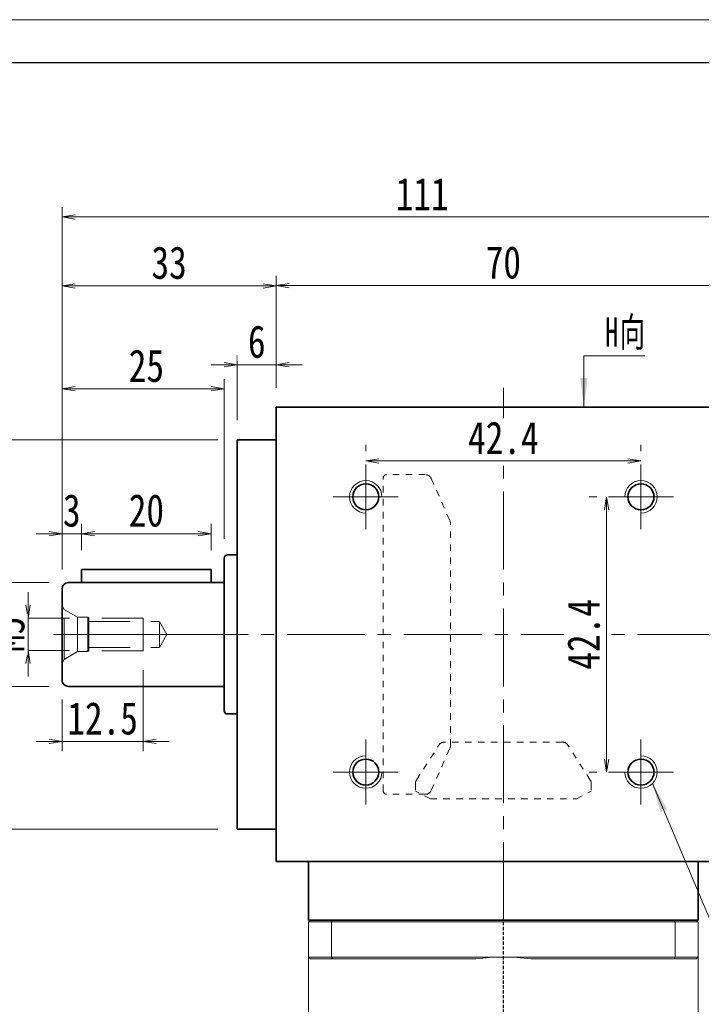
# Model space of a CAD drawing. Header units: millimetres. Extents: x -23 to 538, y -30 to 363.
# Tile 4 of 6: x 72 to 177, y 212 to 363. Entities that reach past the tile are written whole.
import ezdxf

# ---------------------------------------------------------------- set-up
doc = ezdxf.new("R2010")
doc.units = ezdxf.units.MM
for name, pattern in [('DASHED', [0.75, 0.5, -0.25]), ('HIDDEN', [9.525, 6.35, -3.175]), ('点画线', [18, 12, -2, 2, -2]), ('虚线', [2, 1, -1])]:
    doc.linetypes.add(name, pattern=pattern)
for name, color, linetype, lineweight in [('EB0_1', 7, 'Continuous', 35), ('中心线层', 1, '点画线', 18), ('图框_外框线', 7, 'Continuous', 18), ('尺寸线层', 3, 'Continuous', 18), ('粗实线层', 7, 'Continuous', 35), ('虚线层_1', 6, '虚线', 18)]:
    doc.layers.add(name, color=color, linetype=linetype, lineweight=lineweight)
doc.styles.add('宋体', font='SimSun.ttf', dxfattribs={"width": 0.8})
doc.styles.add('标准', font='txt', dxfattribs={"width": 0.667})
doc.dimstyles.new('A水平标注$0', dxfattribs={"dimtxt": 3.5, "dimasz": 2, "dimexe": 1.5, "dimexo": 3, "dimgap": 1.1, "dimtad": 1, "dimtoh": 1, "dimdec": 4, "dimdsep": 46, "dimtxsty": '宋体', "dimblk": 'OPEN', "dimcen": 3, "dimclrd": 3, "dimclre": 3, "dimclrt": 6, "dimadec": 0, "dimazin": 0, "dimtm": 1e-09, "dimtfac": 1, "dimtdec": 4, "dimtix": 1, "dimtmove": 0, "dimatfit": 3, "dimldrblk": 'OPEN', "dimfxl": 0, "dimlwd": 13, "dimlwe": 13, "dimarcsym": 0})
doc.dimstyles.new('D直径标注φ25', dxfattribs={"dimtxt": 3.5, "dimasz": 2, "dimexe": 1, "dimexo": 3, "dimtad": 1, "dimtoh": 1, "dimdec": 1, "dimdsep": 46, "dimtxsty": '宋体', "dimblk": 'OPEN', "dimcen": 3, "dimclrd": 3, "dimclre": 3, "dimclrt": 130, "dimadec": 0, "dimazin": 0, "dimtm": 1e-09, "dimtfac": 1, "dimtdec": 1, "dimtmove": 0, "dimatfit": 0, "dimldrblk": 'OPEN', "dimfxl": 0, "dimlwd": 13, "dimlwe": 13, "dimarcsym": 0})
doc.dimstyles.new('螺孔(M8-7H)', dxfattribs={"dimtxt": 3.5, "dimasz": 2, "dimexe": 1.25, "dimexo": 3, "dimtad": 1, "dimtoh": 1, "dimdec": 4, "dimdsep": 46, "dimtxsty": '宋体', "dimblk": 'OPEN', "dimcen": 3, "dimclrd": 3, "dimclre": 3, "dimclrt": 2, "dimadec": 0, "dimazin": 0, "dimtm": 1e-09, "dimtfac": 1, "dimtdec": 4, "dimtmove": 0, "dimatfit": 3, "dimldrblk": 'OPEN', "dimfxl": 0, "dimlwd": 9, "dimlwe": 9, "dimarcsym": 0})

# ---------------------------------------------------------------- blocks, each defined once
blk = doc.blocks.new('_Open')
at = {"color": 0, "linetype": 'ByBlock', "lineweight": -2}
for p, q in [((-1, 0.167), (0, 0)), ((-1, -0.167), (0, 0)), ((0, 0), (-1, 0))]:
    blk.add_line(p, q, dxfattribs=at)
blk = doc.blocks.new('*D13')
at = {"layer": 'Defpoints', "color": 0, "transparency": 16777216}
for p in [(124.86, 294.69), (167.26, 295.22), (167.26, 294.69)]:
    blk.add_point(p, dxfattribs=at)
at = {"layer": '尺寸线层', "color": 3, "lineweight": 13, "transparency": 16777216}
for p, q in [((124.86, 297.69), (124.86, 296.72)), ((167.26, 297.69), (167.26, 296.72)), ((126.86, 295.22), (165.26, 295.22))]:
    blk.add_line(p, q, dxfattribs=at)
at = {"layer": '尺寸线层', "color": 3, "lineweight": 13, "transparency": 16777216, "xscale": 2, "yscale": 2, "zscale": 2, "rotation": 180}
blk.add_blockref('_Open', (124.86, 295.22), dxfattribs=at)
at = {"layer": '尺寸线层', "color": 3, "lineweight": 13, "transparency": 16777216, "xscale": 2, "yscale": 2, "zscale": 2}
blk.add_blockref('_Open', (167.26, 295.22), dxfattribs=at)
at = {"layer": '尺寸线层', "color": 6, "transparency": 16777216, "insert": (146.06, 298.74), "char_height": 5, "attachment_point": 5, "style": '宋体', "bg_fill": 3, "box_fill_scale": 1.1, "bg_fill_color": 257, "bg_fill_transparency": 0}
blk.add_mtext('42.4', dxfattribs=at)
blk = doc.blocks.new('*D14')
at = {"layer": 'Defpoints', "color": 0, "transparency": 16777216}
for p in [(162.26, 289.69), (161.96, 247.29), (162.26, 247.29)]:
    blk.add_point(p, dxfattribs=at)
at = {"layer": '尺寸线层', "color": 3, "lineweight": 13, "transparency": 16777216}
for p, q in [((159.26, 289.69), (160.46, 289.69)), ((161.96, 287.69), (161.96, 249.29)), ((159.26, 247.29), (160.46, 247.29))]:
    blk.add_line(p, q, dxfattribs=at)
at = {"layer": '尺寸线层', "color": 3, "lineweight": 13, "transparency": 16777216, "xscale": 2, "yscale": 2, "zscale": 2}
for p, rotation in [((161.96, 289.69), 90), ((161.96, 247.29), 270)]:
    blk.add_blockref('_Open', p, dxfattribs=dict(at, rotation=rotation))
at = {"layer": '尺寸线层', "color": 6, "transparency": 16777216, "insert": (158.45, 268.49), "char_height": 5, "attachment_point": 5, "rotation": 90, "style": '宋体', "bg_fill": 3, "box_fill_scale": 1.1, "bg_fill_color": 257, "bg_fill_transparency": 0}
blk.add_mtext('42.4', dxfattribs=at)
blk = doc.blocks.new('*D15')
at = {"layer": 'Defpoints', "color": 0, "transparency": 16777216}
for p in [(181.06, 322.23), (111.06, 303.49), (181.06, 303.49)]:
    blk.add_point(p, dxfattribs=at)
at = {"layer": '尺寸线层', "color": 3, "lineweight": 13, "transparency": 16777216}
for p, q in [((111.06, 306.49), (111.06, 323.73)), ((181.06, 306.49), (181.06, 323.73)), ((113.06, 322.23), (179.06, 322.23))]:
    blk.add_line(p, q, dxfattribs=at)
at = {"layer": '尺寸线层', "color": 3, "lineweight": 13, "transparency": 16777216, "xscale": 2, "yscale": 2, "zscale": 2, "rotation": 180}
blk.add_blockref('_Open', (111.06, 322.23), dxfattribs=at)
at = {"layer": '尺寸线层', "color": 3, "lineweight": 13, "transparency": 16777216, "xscale": 2, "yscale": 2, "zscale": 2}
blk.add_blockref('_Open', (181.06, 322.23), dxfattribs=at)
at = {"layer": '尺寸线层', "color": 6, "transparency": 16777216, "insert": (146.06, 325.78), "char_height": 5, "attachment_point": 5, "style": '宋体', "bg_fill": 3, "box_fill_scale": 1.1, "bg_fill_color": 257, "bg_fill_transparency": 0}
blk.add_mtext('70', dxfattribs=at)
blk = doc.blocks.new('*D16')
at = {"layer": 'Defpoints', "color": 0, "transparency": 16777216}
for p in [(105.06, 310.03), (111.06, 303.49), (105.06, 298.49)]:
    blk.add_point(p, dxfattribs=at)
at = {"layer": '尺寸线层', "color": 3, "lineweight": 13, "transparency": 16777216}
for p, q in [((105.06, 301.49), (105.06, 311.53)), ((111.06, 306.49), (111.06, 311.53)), ((103.06, 310.03), (101.06, 310.03)), ((111.06, 310.03), (105.06, 310.03)), ((113.06, 310.03), (115.06, 310.03))]:
    blk.add_line(p, q, dxfattribs=at)
at = {"layer": '尺寸线层', "color": 3, "lineweight": 13, "transparency": 16777216, "xscale": 2, "yscale": 2, "zscale": 2}
blk.add_blockref('_Open', (105.06, 310.03), dxfattribs=at)
at = {"layer": '尺寸线层', "color": 3, "lineweight": 13, "transparency": 16777216, "xscale": 2, "yscale": 2, "zscale": 2, "rotation": 180}
blk.add_blockref('_Open', (111.06, 310.03), dxfattribs=at)
at = {"layer": '尺寸线层', "color": 6, "transparency": 16777216, "insert": (108.06, 313.57), "char_height": 5, "attachment_point": 5, "style": '宋体', "bg_fill": 3, "box_fill_scale": 1.1, "bg_fill_color": 257, "bg_fill_transparency": 0}
blk.add_mtext('6', dxfattribs=at)
blk = doc.blocks.new('*D18')
at = {"layer": 'Defpoints', "color": 0, "transparency": 16777216}
for p in [(78.06, 322.19), (111.06, 303.49), (78.06, 275.49)]:
    blk.add_point(p, dxfattribs=at)
at = {"layer": '尺寸线层', "color": 3, "lineweight": 13, "transparency": 16777216}
for p, q in [((78.06, 278.49), (78.06, 323.69)), ((111.06, 306.49), (111.06, 323.69)), ((109.06, 322.19), (80.06, 322.19))]:
    blk.add_line(p, q, dxfattribs=at)
at = {"layer": '尺寸线层', "color": 3, "lineweight": 13, "transparency": 16777216, "xscale": 2, "yscale": 2, "zscale": 2, "rotation": 180}
blk.add_blockref('_Open', (78.06, 322.19), dxfattribs=at)
at = {"layer": '尺寸线层', "color": 3, "lineweight": 13, "transparency": 16777216, "xscale": 2, "yscale": 2, "zscale": 2}
blk.add_blockref('_Open', (111.06, 322.19), dxfattribs=at)
at = {"layer": '尺寸线层', "color": 6, "transparency": 16777216, "insert": (94.56, 325.74), "char_height": 5, "attachment_point": 5, "style": '宋体', "bg_fill": 3, "box_fill_scale": 1.1, "bg_fill_color": 257, "bg_fill_transparency": 0}
blk.add_mtext('33', dxfattribs=at)
blk = doc.blocks.new('*D19')
at = {"layer": 'Defpoints', "color": 0, "transparency": 16777216}
for p in [(78.06, 332.81), (78.06, 275.49), (189.06, 275.49)]:
    blk.add_point(p, dxfattribs=at)
at = {"layer": '尺寸线层', "color": 3, "lineweight": 13, "transparency": 16777216}
for p, q in [((78.06, 278.49), (78.06, 334.31)), ((189.06, 278.49), (189.06, 334.31)), ((187.06, 332.81), (80.06, 332.81))]:
    blk.add_line(p, q, dxfattribs=at)
at = {"layer": '尺寸线层', "color": 3, "lineweight": 13, "transparency": 16777216, "xscale": 2, "yscale": 2, "zscale": 2, "rotation": 180}
blk.add_blockref('_Open', (78.06, 332.81), dxfattribs=at)
at = {"layer": '尺寸线层', "color": 3, "lineweight": 13, "transparency": 16777216, "xscale": 2, "yscale": 2, "zscale": 2}
blk.add_blockref('_Open', (189.06, 332.81), dxfattribs=at)
at = {"layer": '尺寸线层', "color": 6, "transparency": 16777216, "insert": (133.56, 336.34), "char_height": 5, "attachment_point": 5, "style": '宋体', "bg_fill": 3, "box_fill_scale": 1.1, "bg_fill_color": 257, "bg_fill_transparency": 0}
blk.add_mtext('111', dxfattribs=at)
blk = doc.blocks.new('*D20')
at = {"layer": 'Defpoints', "color": 0, "transparency": 16777216}
for p in [(105.06, 298.49), (47.9, 238.49), (105.06, 238.49)]:
    blk.add_point(p, dxfattribs=at)
at = {"layer": '尺寸线层', "color": 3, "lineweight": 13, "transparency": 16777216}
for p, q in [((102.06, 298.49), (46.9, 298.49)), ((47.9, 296.49), (47.9, 240.49)), ((102.06, 238.49), (46.9, 238.49))]:
    blk.add_line(p, q, dxfattribs=at)
at = {"layer": '尺寸线层', "color": 3, "lineweight": 13, "transparency": 16777216, "xscale": 2, "yscale": 2, "zscale": 2}
for p, rotation in [((47.9, 298.49), 90), ((47.9, 238.49), 270)]:
    blk.add_blockref('_Open', p, dxfattribs=dict(at, rotation=rotation))
at = {"layer": '尺寸线层', "color": 130, "transparency": 16777216, "insert": (42.75, 268.22), "char_height": 5, "attachment_point": 5, "rotation": 90, "style": '宋体'}
blk.add_mtext('{\\A1;\\A1;%%C60g6({\\H0.707107x;\\S-0.010^ -0.029;})}', dxfattribs=at)
blk = doc.blocks.new('*X6')
at = {"layer": '尺寸线层', "linetype": 'Continuous'}
blk.add_hatch(color=0, dxfattribs=at).paths.add_polyline_path([(-1.02, -7.94), (-1.58, -3.44), (-0.46, -3.44)], flags=0)
at = {"layer": '尺寸线层', "color": 0, "linetype": 'Continuous'}
blk.add_line((-1.02, -7.94), (-1.02, 0), dxfattribs=at)
at = {"layer": '尺寸线层', "color": 0}
for p, q in [((-1.02, 0), (0, 0)), ((0, 0), (8.38, 0)), ((0, 0), (0, 0))]:
    blk.add_line(p, q, dxfattribs=at)
at = {"layer": '尺寸线层', "color": 0, "insert": (2.25, 0.9), "char_height": 4.5, "width": 12.2676, "attachment_point": 7, "line_spacing_factor": 1.15057, "style": '标准'}
blk.add_mtext('\\T1.1;H向', dxfattribs=at)
blk = doc.blocks.new('*X7')
at = {"layer": '尺寸线层', "linetype": 'Continuous'}
blk.add_hatch(color=0, dxfattribs=at).paths.add_polyline_path([(-35.18, 31.42), (-32.92, 27.49), (-33.95, 27.05)], flags=0)
at = {"layer": '尺寸线层', "color": 0, "linetype": 'Continuous'}
blk.add_line((-35.18, 31.42), (-21.93, 0), dxfattribs=at)
at = {"layer": '尺寸线层', "color": 0}
for p, q in [((0, 10.04), (40.1, 10.04)), ((0, 0), (0, 10.04)), ((-21.93, 0), (0, 0)), ((0, 0), (40.1, 0))]:
    blk.add_line(p, q, dxfattribs=at)
at = {"layer": '尺寸线层', "color": 0, "insert": (2.25, 0.9), "char_height": 4.5, "width": 75.7049, "attachment_point": 7, "line_spacing_factor": 1.15057, "style": '标准'}
blk.add_mtext('\\T1.1;4-M5x10\\P反面，H向孔位一致', dxfattribs=at)
blk = doc.blocks.new('23343f_2')
at = {"layer": '中心线层', "linetype": '点画线', "lineweight": 18}
blk.add_line((17.47, 0), (-1.33, 0), dxfattribs=at)
at = {"layer": '粗实线层', "color": 6, "linetype": 'HIDDEN', "lineweight": 18}
for p, q in [((0, -4.4), (0, 4.4)), ((0, 4.4), (0.32, 3.85)), ((2.4, 2.65), (0.32, 3.85)), ((0.32, -3.85), (0.32, 3.85)), ((4, 2.65), (2.4, 2.65)), ((2.4, -2.65), (2.4, 2.65)), ((4.15, 2.5), (4, 2.65)), ((4, -2.65), (4, 2.65)), ((12.5, 2.5), (4.15, 2.5)), ((4.15, -2.5), (4.15, 2.5)), ((4.15, 2), (15, 2)), ((12.5, -2.5), (12.5, 2.5)), ((15, 2), (16.15, 0)), ((15, 2), (15, -2)), ((15, -2), (16.15, 0)), ((2.4, -2.65), (0.32, -3.85)), ((4, -2.65), (2.4, -2.65)), ((4.15, -2.5), (4, -2.65)), ((4.15, -2), (15, -2)), ((12.5, -2.5), (4.15, -2.5)), ((0, -4.4), (0.32, -3.85))]:
    blk.add_line(p, q, dxfattribs=at)
blk = doc.blocks.new('*D26')
at = {"layer": 'Defpoints', "color": 0, "transparency": 16777216}
for p in [(82.21, 270.99), (72.84, 265.99), (82.21, 265.99)]:
    blk.add_point(p, dxfattribs=at)
at = {"layer": '尺寸线层', "color": 3, "lineweight": 9, "transparency": 16777216}
for p, q in [((72.84, 272.99), (72.84, 274.99)), ((79.21, 270.99), (71.59, 270.99)), ((72.84, 270.99), (72.84, 265.99)), ((79.21, 265.99), (71.59, 265.99)), ((72.84, 263.99), (72.84, 261.99))]:
    blk.add_line(p, q, dxfattribs=at)
at = {"layer": '尺寸线层', "color": 3, "lineweight": 9, "transparency": 16777216, "xscale": 2, "yscale": 2, "zscale": 2}
for p, rotation in [((72.84, 270.99), 270), ((72.84, 265.99), 90)]:
    blk.add_blockref('_Open', p, dxfattribs=dict(at, rotation=rotation))
at = {"layer": '尺寸线层', "color": 2, "transparency": 16777216, "insert": (69.8, 268.49), "char_height": 5, "attachment_point": 5, "rotation": 90, "style": '宋体', "bg_fill": 3, "box_fill_scale": 1.1, "bg_fill_color": 257, "bg_fill_transparency": 0}
blk.add_mtext('M5', dxfattribs=at)
blk = doc.blocks.new('*D27')
at = {"layer": 'Defpoints', "color": 0, "transparency": 16777216}
for p in [(90.56, 265.99), (78.06, 261.49), (90.56, 252)]:
    blk.add_point(p, dxfattribs=at)
at = {"layer": '尺寸线层', "color": 3, "lineweight": 13, "transparency": 16777216}
for p, q in [((90.56, 262.99), (90.56, 250.5)), ((78.06, 258.49), (78.06, 250.5)), ((76.06, 252), (74.06, 252)), ((78.06, 252), (90.56, 252)), ((92.56, 252), (94.56, 252))]:
    blk.add_line(p, q, dxfattribs=at)
at = {"layer": '尺寸线层', "color": 3, "lineweight": 13, "transparency": 16777216, "xscale": 2, "yscale": 2, "zscale": 2}
blk.add_blockref('_Open', (78.06, 252), dxfattribs=at)
at = {"layer": '尺寸线层', "color": 3, "lineweight": 13, "transparency": 16777216, "xscale": 2, "yscale": 2, "zscale": 2, "rotation": 180}
blk.add_blockref('_Open', (90.56, 252), dxfattribs=at)
at = {"layer": '尺寸线层', "color": 6, "transparency": 16777216, "insert": (84.31, 255.53), "char_height": 5, "attachment_point": 5, "style": '宋体', "bg_fill": 3, "box_fill_scale": 1.1, "bg_fill_color": 257, "bg_fill_transparency": 0}
blk.add_mtext('12.5', dxfattribs=at)
blk = doc.blocks.new('*D28')
at = {"layer": 'Defpoints', "color": 0, "transparency": 16777216}
for p in [(78.06, 284.01), (81.06, 278.49), (78.06, 275.49)]:
    blk.add_point(p, dxfattribs=at)
at = {"layer": '尺寸线层', "color": 3, "lineweight": 13, "transparency": 16777216}
for p, q in [((78.06, 278.49), (78.06, 285.51)), ((81.06, 281.49), (81.06, 285.51)), ((76.06, 284.01), (74.06, 284.01)), ((81.06, 284.01), (78.06, 284.01)), ((83.06, 284.01), (85.06, 284.01))]:
    blk.add_line(p, q, dxfattribs=at)
at = {"layer": '尺寸线层', "color": 3, "lineweight": 13, "transparency": 16777216, "xscale": 2, "yscale": 2, "zscale": 2}
blk.add_blockref('_Open', (78.06, 284.01), dxfattribs=at)
at = {"layer": '尺寸线层', "color": 3, "lineweight": 13, "transparency": 16777216, "xscale": 2, "yscale": 2, "zscale": 2, "rotation": 180}
blk.add_blockref('_Open', (81.06, 284.01), dxfattribs=at)
at = {"layer": '尺寸线层', "color": 6, "transparency": 16777216, "insert": (79.56, 287.56), "char_height": 5, "attachment_point": 5, "style": '宋体', "bg_fill": 3, "box_fill_scale": 1.1, "bg_fill_color": 257, "bg_fill_transparency": 0}
blk.add_mtext('3', dxfattribs=at)
blk = doc.blocks.new('*D29')
at = {"layer": 'Defpoints', "color": 0, "transparency": 16777216}
for p in [(101.06, 284.01), (81.06, 278.49), (101.06, 278.49)]:
    blk.add_point(p, dxfattribs=at)
at = {"layer": '尺寸线层', "color": 3, "lineweight": 13, "transparency": 16777216}
for p, q in [((81.06, 281.49), (81.06, 285.51)), ((101.06, 281.49), (101.06, 285.51)), ((83.06, 284.01), (99.06, 284.01))]:
    blk.add_line(p, q, dxfattribs=at)
at = {"layer": '尺寸线层', "color": 3, "lineweight": 13, "transparency": 16777216, "xscale": 2, "yscale": 2, "zscale": 2, "rotation": 180}
blk.add_blockref('_Open', (81.06, 284.01), dxfattribs=at)
at = {"layer": '尺寸线层', "color": 3, "lineweight": 13, "transparency": 16777216, "xscale": 2, "yscale": 2, "zscale": 2}
blk.add_blockref('_Open', (101.06, 284.01), dxfattribs=at)
at = {"layer": '尺寸线层', "color": 6, "transparency": 16777216, "insert": (91.06, 287.56), "char_height": 5, "attachment_point": 5, "style": '宋体', "bg_fill": 3, "box_fill_scale": 1.1, "bg_fill_color": 257, "bg_fill_transparency": 0}
blk.add_mtext('20', dxfattribs=at)
blk = doc.blocks.new('*D30')
at = {"layer": 'Defpoints', "color": 0, "transparency": 16777216}
for p in [(103.06, 306.34), (103.06, 280.24), (78.06, 275.49)]:
    blk.add_point(p, dxfattribs=at)
at = {"layer": '尺寸线层', "color": 3, "lineweight": 13, "transparency": 16777216}
for p, q in [((78.06, 278.49), (78.06, 307.84)), ((103.06, 283.24), (103.06, 307.84)), ((80.06, 306.34), (101.06, 306.34))]:
    blk.add_line(p, q, dxfattribs=at)
at = {"layer": '尺寸线层', "color": 3, "lineweight": 13, "transparency": 16777216, "xscale": 2, "yscale": 2, "zscale": 2, "rotation": 180}
blk.add_blockref('_Open', (78.06, 306.34), dxfattribs=at)
at = {"layer": '尺寸线层', "color": 3, "lineweight": 13, "transparency": 16777216, "xscale": 2, "yscale": 2, "zscale": 2}
blk.add_blockref('_Open', (103.06, 306.34), dxfattribs=at)
at = {"layer": '尺寸线层', "color": 6, "transparency": 16777216, "insert": (91.06, 309.85), "char_height": 5, "attachment_point": 5, "style": '宋体', "bg_fill": 3, "box_fill_scale": 1.1, "bg_fill_color": 257, "bg_fill_transparency": 0}
blk.add_mtext('25', dxfattribs=at)
blk = doc.blocks.new('*D31')
at = {"layer": 'Defpoints', "color": 0, "transparency": 16777216}
for p in [(79.06, 276.49), (63.34, 260.49), (79.06, 260.49)]:
    blk.add_point(p, dxfattribs=at)
at = {"layer": '尺寸线层', "color": 3, "lineweight": 13, "transparency": 16777216}
for p, q in [((76.06, 276.49), (62.34, 276.49)), ((63.34, 274.49), (63.34, 262.49)), ((76.06, 260.49), (62.34, 260.49))]:
    blk.add_line(p, q, dxfattribs=at)
at = {"layer": '尺寸线层', "color": 3, "lineweight": 13, "transparency": 16777216, "xscale": 2, "yscale": 2, "zscale": 2}
for p, rotation in [((63.34, 276.49), 90), ((63.34, 260.49), 270)]:
    blk.add_blockref('_Open', p, dxfattribs=dict(at, rotation=rotation))
at = {"layer": '尺寸线层', "color": 130, "transparency": 16777216, "insert": (58.35, 268.49), "char_height": 5, "attachment_point": 5, "rotation": 90, "style": '宋体'}
blk.add_mtext('{\\A1;\\A1;%%C16h6({\\H0.707107x;\\S 0^ -0.011;})}', dxfattribs=at)

msp = doc.modelspace()

# ---------------------------------------------------------------- linework, layer by layer
at = {"color": 7, "linetype": 'Continuous', "lineweight": 15}
for p, q in [((116.06124, 224.18846), (119.60372, 224.18846)), ((116.06124, 224.18846), (116.06124, 218.78846)), ((119.71736, 224.48846), (116.36124, 224.48846)), ((119.60372, 224.18846), (172.51875, 224.18846)), ((119.60372, 218.78846), (119.60372, 224.18846)), ((172.40512, 224.48846), (119.71736, 224.48846)), ((175.76124, 224.48846), (172.40512, 224.48846)), ((172.51875, 224.18846), (172.51875, 218.78846)), ((172.51875, 224.18846), (176.06124, 224.18846)), ((176.06124, 218.78846), (176.06124, 224.18846)), ((119.60372, 218.78846), (116.06124, 218.78846)), ((116.36124, 218.48846), (119.71736, 218.48846)), ((146.06124, 218.78846), (119.60372, 218.78846)), ((119.71736, 218.48846), (141.82922, 218.48846)), ((172.51875, 218.78846), (146.06124, 218.78846)), ((150.29326, 218.48846), (172.40512, 218.48846)), ((172.40512, 218.48846), (175.76124, 218.48846)), ((176.06124, 218.78846), (172.51875, 218.78846))]:
    msp.add_line(p, q, dxfattribs=at)
at = {"color": 1, "linetype": 'DASHED'}
msp.add_line((146.06124, 105.93676), (146.06124, 224.48846), dxfattribs=at)
at = {"color": 7, "linetype": 'Continuous', "lineweight": 15}
for start, end in [(90, 98.1096145), (81.8903855, 90)]:
    msp.add_arc((146.06124, 188.78846), 30, start, end, dxfattribs=at)
for points in [[(116.06124, 224.18846), (116.36124, 224.48846)], [(119.60372, 224.18846), (119.71736, 224.48846)], [(172.51875, 224.18846), (172.40512, 224.48846)], [(175.76124, 224.48846), (176.06124, 224.18846)], [(116.06124, 199.93846), (116.06124, 218.78846)], [(116.06124, 218.78846), (116.36124, 218.48846)], [(119.60372, 218.78846), (119.71736, 218.48846)], [(172.40512, 218.48846), (172.51875, 218.78846)], [(175.76124, 218.48846), (176.06124, 218.78846)], [(176.06124, 218.78846), (176.06124, 199.93846)]]:
    msp.add_open_spline(points, degree=1, dxfattribs=at)
at = {"layer": 'EB0_1'}
msp.add_line((176.06124, 224.48846), (116.06124, 224.48846), dxfattribs=at)
at = {"layer": '中心线层'}
for p, q in [((146.06124, 224.48846), (146.06124, 306.48846)), ((124.86124, 284.68846), (124.86124, 294.68846)), ((167.26124, 284.68846), (167.26124, 294.68846)), ((119.86124, 289.68846), (129.86124, 289.68846)), ((172.26124, 289.68846), (162.26124, 289.68846)), ((76.73624, 268.48846), (197.48062, 268.48846)), ((124.86124, 252.28846), (124.86124, 242.28846)), ((167.26124, 252.28846), (167.26124, 242.28846)), ((119.86124, 247.28846), (129.86124, 247.28846)), ((172.26124, 247.28846), (162.26124, 247.28846))]:
    msp.add_line(p, q, dxfattribs=at)
at = {"layer": '图框_外框线', "color": 3}
msp.add_lwpolyline([(-20.6504, -30.11856), (535.55308, -30.11856), (535.55308, 363.19676), (-20.6504, 363.19676)], close=True, dxfattribs=at)
at = {"layer": '图框_外框线', "color": 3, "lineweight": 25}
msp.add_lwpolyline([(12.45695, -23.49709), (528.93161, -23.49709), (528.93161, 356.57529), (12.45695, 356.57529)], close=True, dxfattribs=at)
at = {"layer": '粗实线层'}
for p, q in [((111.06124, 233.48846), (111.06124, 303.48846)), ((111.06124, 303.48846), (181.06124, 303.48846)), ((111.06124, 298.48846), (105.06124, 298.48846)), ((105.06124, 238.48846), (105.06124, 298.48846)), ((105.06124, 280.73846), (103.56124, 280.73846)), ((103.06124, 280.23846), (103.06124, 256.73846)), ((79.06124, 260.48846), (103.06124, 260.48846)), ((105.06124, 256.23846), (103.56124, 256.23846)), ((111.06124, 238.48846), (105.06124, 238.48846)), ((111.06124, 233.48846), (111.06124, 234.38846)), ((111.06124, 233.48846), (181.06124, 233.48846)), ((116.06124, 224.48846), (116.06124, 233.48846)), ((176.06124, 224.48846), (176.06124, 233.48846))]:
    msp.add_line(p, q, dxfattribs=at)
for centre in [(124.86124, 289.68846), (167.26124, 289.68846), (124.86124, 247.28846), (167.26124, 247.28846)]:
    msp.add_circle(centre, 2, dxfattribs=at)
at = {"layer": '粗实线层', "lineweight": 18}
for centre, start, end in [((124.86124, 289.68846), 0, 270), ((167.26124, 289.68846), 270, 180), ((124.86124, 247.28846), 90, 0), ((167.26124, 247.28846), 180, 90)]:
    msp.add_arc(centre, 2.5, start, end, dxfattribs=at)
at = {"layer": '粗实线层'}
for centre, radius, start, end in [((103.56124, 280.23846), 0.5, 90, 180), ((79.06124, 261.48846), 1, 180, 270.0000001), ((103.56124, 256.73846), 0.5, 180, 270.0000001)]:
    msp.add_arc(centre, radius, start, end, dxfattribs=at)
at = {"layer": '虚线层_1', "linetype": '虚线', "lineweight": 18}
for p, q in [((127.56124, 244.36346), (127.56124, 292.81346)), ((134.01997, 293.11346), (128.06124, 293.11346)), ((134.93387, 292.5194), (137.81705, 286.02844)), ((137.90315, 251.35443), (137.90315, 285.6225)), ((155.15535, 251.88846), (136.96713, 251.88846)), ((132.6702, 246.05665), (136.13967, 251.45055)), ((134.93387, 244.45752), (137.81705, 250.94849)), ((159.45228, 246.05665), (155.9828, 251.45055)), ((132.51124, 245.51568), (132.51124, 244.32775)), ((134.81124, 243.17767), (132.51124, 244.32775)), ((157.31124, 243.17767), (159.61124, 244.32775)), ((159.61124, 245.51568), (159.61124, 244.32775)), ((134.01997, 243.86346), (128.06124, 243.86346)), ((134.81124, 243.17767), (157.31124, 243.17767))]:
    msp.add_line(p, q, dxfattribs=at)
for centre, radius, start, end in [((128.06124, 292.61346), 0.5, 90, 180), ((134.01997, 292.11346), 1, 23.95, 90), ((136.90315, 285.6225), 1, 0, 23.9499998), ((136.96713, 250.88846), 1, 90, 147.25), ((155.15535, 250.88846), 1, 32.75, 90), ((136.90315, 251.35443), 1, 336.0500001, 359.9999999), ((136.90315, 251.35443), 1, 336.0500001, 359.9999999), ((133.51124, 245.51568), 1, 147.25, 180), ((158.61124, 245.51568), 1, 0, 32.75), ((128.06124, 244.36346), 0.5, 180, 270), ((134.01997, 244.86346), 1, 270, 336.05)]:
    msp.add_arc(centre, radius, start, end, dxfattribs=at)

# ---------------------------------------------------------------- block references
at = {"layer": '尺寸线层'}
msp.add_blockref('*X7', (204.21335, 214.10552), dxfattribs=at)
at = {"layer": '粗实线层'}
msp.add_blockref('23343f_2', (78.06124, 268.48846), dxfattribs=at)

# ---------------------------------------------------------------- next in the draw order: dimensions: what is measured, and where the dimension line sits
at = {"layer": '尺寸线层'}
for base, p1, p2, picture, middle in [((181.06124, 322.23334), (111.06124, 303.48846), (181.06124, 303.48846), '*D15', (146.06124, 325.77748)), ((167.26124, 295.21951), (124.86124, 294.68846), (167.26124, 294.68846), '*D13', (146.06124, 298.73572))]:
    dim = msp.add_linear_dim(base=base, p1=p1, p2=p2, dimstyle='A水平标注$0', override={"dimtxt": 5, "dimblk": 'Open', "dimtfill": 1, "dimtfillclr": 256}, dxfattribs=at)
    dim.commit()
    dim.dimension.update_dxf_attribs({"geometry": picture, "text_midpoint": middle})
dim = msp.add_linear_dim(base=(161.96381, 247.28846), p1=(162.26124, 289.68846), p2=(162.26124, 247.28846), angle=270, dimstyle='A水平标注$0', override={"dimtxt": 5, "dimblk": 'Open', "dimtfill": 1, "dimtfillclr": 256}, dxfattribs=at)
dim.commit()
dim.dimension.update_dxf_attribs({"geometry": '*D14', "text_midpoint": (158.44761, 268.48846)})

# ---------------------------------------------------------------- next in the draw order: dimensions: what is measured, and where the dimension line sits
dim = msp.add_linear_dim(base=(105.06124, 310.02947), p1=(111.06124, 303.48846), p2=(105.06124, 298.48846), dimstyle='A水平标注$0', override={"dimtxt": 5, "dimblk": 'Open', "dimtfill": 1, "dimtfillclr": 256}, dxfattribs=at)
dim.commit()
dim.dimension.update_dxf_attribs({"geometry": '*D16', "text_midpoint": (108.06124, 313.57361)})

# ---------------------------------------------------------------- next in the draw order: dimensions: what is measured, and where the dimension line sits
dim = msp.add_linear_dim(base=(78.06124, 322.19148), p1=(111.06124, 303.48846), p2=(78.06124, 275.48846), dimstyle='A水平标注$0', override={"dimtxt": 5, "dimblk": 'Open', "dimtfill": 1, "dimtfillclr": 256}, dxfattribs=at)
dim.commit()
dim.dimension.update_dxf_attribs({"geometry": '*D18', "text_midpoint": (94.56124, 325.73561)})

# ---------------------------------------------------------------- next in the draw order: dimensions: what is measured, and where the dimension line sits
dim = msp.add_linear_dim(base=(78.06124, 332.80728), p1=(189.06124, 275.48846), p2=(78.06124, 275.48846), dimstyle='A水平标注$0', override={"dimtxt": 5, "dimblk": 'Open', "dimtfill": 1, "dimtfillclr": 256}, dxfattribs=at)
dim.commit()
dim.dimension.update_dxf_attribs({"geometry": '*D19', "text_midpoint": (133.56124, 336.33745)})

# ---------------------------------------------------------------- next in the draw order: linework, layer by layer
at = {"layer": '粗实线层'}
for p, q in [((81.06124, 276.48846), (81.06124, 278.48846)), ((81.06124, 278.48846), (101.06124, 278.48846)), ((79.06124, 276.48846), (103.06124, 276.48846)), ((78.06124, 275.48846), (78.06124, 261.48846))]:
    msp.add_line(p, q, dxfattribs=at)
msp.add_arc((79.06124, 275.48846), 1, 90, 180, dxfattribs=at)

# ---------------------------------------------------------------- next in the draw order: block references
at = {"layer": '尺寸线层'}
msp.add_blockref('*X6', (159.48921, 311.43308), dxfattribs=at)

# ---------------------------------------------------------------- next in the draw order: dimensions: what is measured, and where the dimension line sits
dim = msp.add_linear_dim(base=(47.89892, 238.48846), p1=(105.06124, 298.48846), p2=(105.06124, 238.48846), angle=270, text='{\\A1;\\A1;%%C60g6({\\H0.707107x;\\S-0.010^ -0.029;})}', dimstyle='D直径标注φ25', override={"dimtxt": 5, "dimpost": 'φ<>', "dimtp": -0.01, "dimtm": 0.029, "dimtdec": 3, "dimtfill": 0, "dimtzin": 8}, dxfattribs=at)
dim.commit()
dim.dimension.update_dxf_attribs({"geometry": '*D20', "text_midpoint": (47.89892, 268.21832), "dimtype": 160})

# ---------------------------------------------------------------- next in the draw order: dimensions: what is measured, and where the dimension line sits
dim = msp.add_linear_dim(base=(72.83819, 265.98846), p1=(82.21124, 270.98846), p2=(82.21124, 265.98846), angle=270, text='M<>', dimstyle='螺孔(M8-7H)', override={"dimtxt": 5, "dimgap": 0.625, "dimtad": 1, "dimdec": 4, "dimlfac": 1, "dimpost": '<>', "dimse1": 0, "dimse2": 0, "dimsd1": 0, "dimsd2": 0, "dimtofl": 1, "dimtvp": 0.1}, dxfattribs=at)
dim.commit()
dim.dimension.update_dxf_attribs({"geometry": '*D26', "text_midpoint": (72.83819, 268.48846), "dimtype": 160})

# ---------------------------------------------------------------- next in the draw order: dimensions: what is measured, and where the dimension line sits
for base, p1, p2, picture, middle in [((78.06124, 284.01399), (81.06124, 278.48846), (78.06124, 275.48846), '*D28', (79.56124, 287.55812)), ((90.56124, 252.00328), (78.06124, 261.48846), (90.56124, 265.98846), '*D27', (84.31124, 255.53344))]:
    dim = msp.add_linear_dim(base=base, p1=p1, p2=p2, dimstyle='A水平标注$0', override={"dimtxt": 5, "dimblk": 'Open', "dimtfill": 1, "dimtfillclr": 256}, dxfattribs=at)
    dim.commit()
    dim.dimension.update_dxf_attribs({"geometry": picture, "text_midpoint": middle})

# ---------------------------------------------------------------- next in the draw order: dimensions: what is measured, and where the dimension line sits
dim = msp.add_linear_dim(base=(101.06124, 284.01399), p1=(81.06124, 278.48846), p2=(101.06124, 278.48846), angle=0, dimstyle='A水平标注$0', override={"dimtxt": 5, "dimblk": 'Open', "dimtfill": 1, "dimtfillclr": 256}, dxfattribs=at)
dim.commit()
dim.dimension.update_dxf_attribs({"geometry": '*D29', "text_midpoint": (91.06124, 287.55812)})

# ---------------------------------------------------------------- next in the draw order: dimensions: what is measured, and where the dimension line sits
dim = msp.add_linear_dim(base=(103.06124, 306.33693), p1=(78.06124, 275.48846), p2=(103.06124, 280.23846), dimstyle='A水平标注$0', override={"dimtxt": 5, "dimblk": 'Open', "dimtfill": 1, "dimtfillclr": 256}, dxfattribs=at)
dim.commit()
dim.dimension.update_dxf_attribs({"geometry": '*D30', "text_midpoint": (91.06124, 306.33693), "dimtype": 160})

# ---------------------------------------------------------------- next in the draw order: linework, layer by layer
at = {"layer": '粗实线层'}
msp.add_line((101.06124, 278.48846), (101.06124, 276.48846), dxfattribs=at)

# ---------------------------------------------------------------- next in the draw order: dimensions: what is measured, and where the dimension line sits
at = {"layer": '尺寸线层'}
dim = msp.add_linear_dim(base=(63.3406, 260.48846), p1=(79.06124, 276.48846), p2=(79.06124, 260.48846), angle=270, text='{\\A1;\\A1;%%C16h6({\\H0.707107x;\\S 0^ -0.011;})}', dimstyle='D直径标注φ25', override={"dimtxt": 5, "dimpost": 'φ<>', "dimtp": 0, "dimtm": 0.011, "dimtdec": 3, "dimtfill": 0, "dimtzin": 8}, dxfattribs=at)
dim.commit()
dim.dimension.update_dxf_attribs({"geometry": '*D31', "text_midpoint": (63.3406, 268.48846), "dimtype": 160})

doc.saveas('drawing.dxf')
